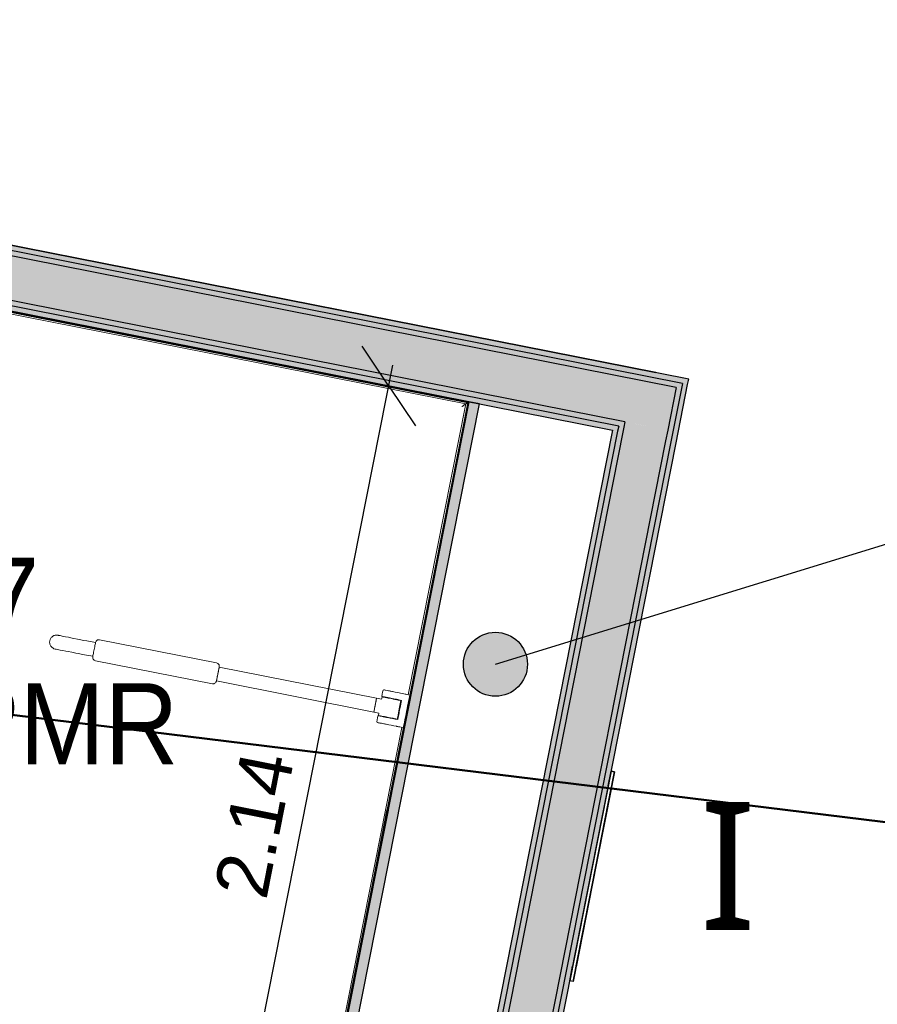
# Model space of a CAD drawing. Header units: centimetres. Extents: x -3926 to 10306, y -31136 to 469.
# Tile 102 of 148: x 559 to 760, y -2001 to -1770. Entities that reach past the tile are written whole.
import ezdxf

# ---------------------------------------------------------------- set-up
doc = ezdxf.new("R2010")
doc.units = ezdxf.units.CM
for name, color, linetype, lineweight in [('0-1', 7, 'Continuous', 5), ('ANNOTATIONS-3', 7, 'Continuous', 18), ('ANNOTATIONS-7', 7, 'Continuous', 50), ('COTGEN', 7, 'Continuous', 30), ('COTGEN-50', 7, 'Continuous', 30), ('MOBILIER', 7, 'Continuous', 18), ('MUR', 7, 'Continuous', 25), ('MUR_C', 7, 'Continuous', 25), ('PORTE', 7, 'Continuous', 25), ('PORTE-1', 7, 'Continuous', 18), ('SERRU', 7, 'Continuous', 18), ('SERRU-traverse', 7, 'Continuous', 18), ('SOL', 7, 'Continuous', 25), ('TITRARCHI', 7, 'Continuous', 30)]:
    doc.layers.add(name, color=color, linetype=linetype, lineweight=lineweight)
for name, color, linetype, lineweight, true_color in [('COTGEN-1', 9, 'Continuous', 30, 0x808080), ('ETIQUETTE-1', 9, 'Continuous', 30, 0x808080), ('HACHURE_C-5', 1, 'Continuous', 25, 0xff0000), ('HACHURE_C-6', 1, 'Continuous', 5, 0xff0000), ('HACHURE_C-8', 3, 'Continuous', 25, 0x00ff00), ('MUR_C-3', 1, 'Continuous', 25, 0xff0000), ('MUR_C-4', 3, 'Continuous', 25, 0x00ff00), ('TITRARCHI-1', 1, 'Continuous', 30, 0xff0000)]:
    doc.layers.add(name, color=color, linetype=linetype, lineweight=lineweight, true_color=true_color)
doc.styles.add('Arial', font='arial.ttf', dxfattribs={"width": 0.9, "height": 19})
doc.styles.add('Arial_1', font='arial.ttf', dxfattribs={"height": 12.5})
doc.styles.add('Trebuchet MS', font='trebuc.ttf', dxfattribs={"height": 30})
doc.styles.add('Trebuchet MS_1', font='trebuc.ttf', dxfattribs={"height": 12})
doc.dimstyles.new('Cotes_linéaires', dxfattribs={"dimscale": 30.48, "dimtxt": 12.371411, "dimasz": 0.520833, "dimexe": 0.328084, "dimexo": 0, "dimgap": 0.246063, "dimtad": 1, "dimlfac": 0.01, "dimrnd": 0.01, "dimzin": 0, "dimdsep": 46, "dimtxsty": 'Trebuchet MS_1', "dimblk1": 'OBLIQUE', "dimblk2": 'OBLIQUE', "dimsah": 1, "dimcen": 0.09, "dimazin": 0, "dimtfac": 1, "dimtdec": 4, "dimtix": 1, "dimtmove": 0, "dimatfit": 3, "dimfxl": 1, "dimtvp": 1, "dimtfill": 1, "dimtolj": 1, "dimtzin": 0, "dimarcsym": 2})
doc.dimstyles.new('DRMN_COTE', dxfattribs={"dimscale": 30.48, "dimtxt": 12.753242, "dimasz": 0.520833, "dimexe": 0.164042, "dimexo": 0.0625, "dimgap": 0.032808, "dimtad": 1, "dimlfac": 0.01, "dimrnd": 0.01, "dimzin": 0, "dimdsep": 46, "dimtxsty": 'Arial_1', "dimblk1": 'OBLIQUE', "dimblk2": 'OBLIQUE', "dimsah": 1, "dimcen": 0.09, "dimdle": 0.164042, "dimazin": 0, "dimtfac": 1, "dimtdec": 4, "dimtix": 1, "dimtmove": 0, "dimatfit": 3, "dimfxl": 0.164042, "dimfxlon": 1, "dimtvp": 1, "dimtolj": 1, "dimtzin": 0, "dimarcsym": 2})

# ---------------------------------------------------------------- blocks, each defined once
blk = doc.blocks.new('53_TRAPPE DE VISITE - 400x400-444114-2021_015_1113_DCE_1_100_N0_cloison')
at = {"layer": 'PORTE'}
for p, q in [((637.26, -2249.87), (627.56, -2298.92)), ((638.04, -2250.02), (628.35, -2299.07)), ((628.35, -2299.07), (638.04, -2250.02)), ((636.58, -2253.3), (637.26, -2249.87)), ((638.04, -2250.02), (637.26, -2249.87)), ((637.26, -2249.87), (638.04, -2250.02)), ((637.06, -2250.85), (627.76, -2297.94)), ((637.06, -2250.85), (636.58, -2253.3)), ((637.36, -2253.46), (629.03, -2295.64)), ((629.03, -2295.64), (637.36, -2253.46)), ((637.32, -2253.65), (629.06, -2295.44)), ((629.06, -2295.44), (637.32, -2253.65)), ((633.34, -2273.79), (633.04, -2275.31)), ((633.34, -2273.79), (633.04, -2275.31)), ((627.56, -2298.92), (628.24, -2295.49)), ((628.24, -2295.49), (627.76, -2297.94)), ((628.35, -2299.07), (627.56, -2298.92)), ((628.35, -2299.07), (627.56, -2298.92))]:
    blk.add_line(p, q, dxfattribs=at)
blk = doc.blocks.new('Garde-corps - Garde-corps-522138-2021_015_1113_DCE_1_100_N0_cloison')
at = {"layer": 'SERRU-traverse'}
for p, q in [((664, -1859.53), (399.69, -1807.24)), ((663.3, -1860), (400.16, -1807.95)), ((663.71, -1859.73), (465.74, -1820.56)), ((663.71, -1859.73), (465.74, -1820.56)), ((622.28, -2069.15), (663.71, -1859.73)), ((622.28, -2069.15), (663.71, -1859.73)), ((622.48, -2069.45), (664, -1859.53)), ((649.82, -1928.11), (663.3, -1860)), ((622, -2068.74), (648.31, -1935.76))]:
    blk.add_line(p, q, dxfattribs=at)
blk.add_open_spline([(662.33, -1860.65), (662.38, -1860.62), (662.48, -1860.55), (662.68, -1860.42), (662.86, -1860.29), (663.02, -1860.18), (663.18, -1860.08), (663.35, -1859.97), (663.51, -1859.86), (663.66, -1859.76), (663.71, -1859.73), (663.71, -1859.73)], degree=3, knots=[0.3333333, 0.3333333, 0.3333333, 0.3333333, 0.375, 0.4166667, 0.5, 0.5416667, 0.5833333, 0.6666667, 0.75, 0.8333333, 1, 1, 1, 1], dxfattribs=at)
blk.add_open_spline([(663.3, -1860), (663.3, -1860), (663.32, -1859.99), (663.4, -1859.93), (663.53, -1859.85), (663.64, -1859.77), (663.71, -1859.73)], degree=3, dxfattribs=at)
blk = doc.blocks.new('Sanitary_Accessories_HEWI_HEWI-Hinged-support-rail-rotatable-801-5_0001 - Default - please load Revit Family Type Catalog-584250-2021_015_1113_DCE_1_100_N0_cloison')
at = {"layer": 'ANNOTATIONS-3'}
for p, q in [((565.89, -1915.48), (565.86, -1915.8)), ((565.86, -1915.8), (565.89, -1916.12)), ((565.98, -1915.17), (565.89, -1915.48)), ((566.13, -1914.89), (565.98, -1915.17)), ((566.23, -1914.75), (566.13, -1914.89)), ((566.34, -1914.63), (566.23, -1914.75)), ((566.46, -1914.53), (566.34, -1914.63)), ((566.59, -1914.43), (566.46, -1914.53)), ((566.73, -1914.35), (566.59, -1914.43)), ((566.87, -1914.28), (566.73, -1914.35)), ((567.03, -1914.22), (566.87, -1914.28)), ((567.18, -1914.18), (567.03, -1914.22)), ((567.51, -1914.15), (567.18, -1914.18)), ((567.86, -1914.19), (567.51, -1914.15)), ((567.96, -1914.21), (567.86, -1914.19)), ((568.12, -1914.24), (567.96, -1914.21)), ((568.34, -1914.28), (568.12, -1914.24)), ((568.79, -1914.37), (568.34, -1914.28)), ((569.57, -1914.53), (568.79, -1914.37)), ((570.28, -1914.67), (569.57, -1914.53)), ((571.1, -1914.83), (570.28, -1914.67)), ((572.76, -1915.16), (571.1, -1914.83)), ((573.89, -1915.38), (572.76, -1915.16)), ((574.55, -1915.51), (573.89, -1915.38)), ((576.61, -1915.92), (574.55, -1915.51)), ((576.56, -1916.15), (576.61, -1915.92)), ((576.59, -1915.99), (576.56, -1916.15)), ((576.62, -1915.87), (576.59, -1915.99)), ((576.73, -1915.59), (576.62, -1915.87)), ((576.83, -1915.47), (576.73, -1915.59)), ((576.96, -1915.36), (576.83, -1915.47)), ((577.1, -1915.29), (576.96, -1915.36)), ((577.26, -1915.24), (577.1, -1915.29)), ((577.56, -1915.24), (577.26, -1915.24)), ((604.93, -1920.66), (577.56, -1915.24)), ((565.89, -1916.12), (565.93, -1916.28)), ((565.93, -1916.28), (565.98, -1916.43)), ((565.98, -1916.43), (566.05, -1916.58)), ((566.05, -1916.58), (566.14, -1916.72)), ((566.14, -1916.72), (566.23, -1916.85)), ((566.23, -1916.85), (566.34, -1916.97)), ((566.34, -1916.97), (566.46, -1917.08)), ((566.46, -1917.08), (566.59, -1917.17)), ((566.59, -1917.17), (566.88, -1917.33)), ((566.88, -1917.33), (567.19, -1917.42)), ((567.19, -1917.42), (567.4, -1917.46)), ((567.4, -1917.46), (567.7, -1917.52)), ((567.7, -1917.52), (567.98, -1917.58)), ((567.98, -1917.58), (568.32, -1917.64)), ((568.32, -1917.64), (568.93, -1917.76)), ((568.93, -1917.76), (569.64, -1917.9)), ((569.64, -1917.9), (570.17, -1918.01)), ((570.17, -1918.01), (571.04, -1918.18)), ((571.04, -1918.18), (571.96, -1918.36)), ((576.16, -1918.15), (576.1, -1918.46)), ((576.1, -1918.46), (576.16, -1918.15)), ((576.22, -1917.85), (576.16, -1918.15)), ((576.16, -1918.15), (576.22, -1917.85)), ((576.29, -1917.54), (576.22, -1917.85)), ((576.22, -1917.85), (576.29, -1917.54)), ((576.35, -1917.23), (576.29, -1917.54)), ((576.29, -1917.54), (576.35, -1917.23)), ((576.41, -1916.93), (576.35, -1917.23)), ((576.35, -1917.23), (576.41, -1916.93)), ((576.47, -1916.62), (576.41, -1916.93)), ((576.41, -1916.93), (576.47, -1916.62)), ((576.52, -1916.36), (576.47, -1916.62)), ((576.47, -1916.62), (576.52, -1916.36)), ((576.56, -1916.15), (576.52, -1916.36)), ((576.52, -1916.36), (576.56, -1916.15)), ((571.96, -1918.36), (572.6, -1918.49)), ((572.6, -1918.49), (573.58, -1918.68)), ((573.58, -1918.68), (575.98, -1919.09)), ((575.96, -1919.18), (575.95, -1919.51)), ((575.95, -1919.51), (576, -1919.66)), ((575.98, -1919.09), (575.96, -1919.18)), ((576.01, -1918.93), (575.98, -1919.09)), ((575.98, -1919.09), (576.01, -1918.93)), ((576, -1919.66), (576.08, -1919.81)), ((576.05, -1918.72), (576.01, -1918.93)), ((576.01, -1918.93), (576.05, -1918.72)), ((576.1, -1918.46), (576.05, -1918.72)), ((576.05, -1918.72), (576.1, -1918.46)), ((576.08, -1919.81), (576.18, -1919.94)), ((576.18, -1919.94), (576.31, -1920.04)), ((576.31, -1920.04), (576.59, -1920.15)), ((576.59, -1920.15), (603.96, -1925.56)), ((605.55, -1921.64), (604.91, -1924.88)), ((605.21, -1920.77), (604.93, -1920.66)), ((605.33, -1920.87), (605.21, -1920.77)), ((605.23, -1923.27), (605.29, -1922.95)), ((605.29, -1922.95), (605.35, -1922.65)), ((605.44, -1921), (605.33, -1920.87)), ((605.35, -1922.65), (605.41, -1922.35)), ((605.41, -1922.35), (605.46, -1922.09)), ((605.52, -1921.14), (605.44, -1921)), ((605.46, -1922.09), (605.51, -1921.87)), ((605.51, -1921.87), (605.54, -1921.72)), ((605.56, -1921.3), (605.52, -1921.14)), ((605.54, -1921.72), (605.56, -1921.6)), ((642.39, -1928.93), (605.55, -1921.64)), ((605.56, -1921.6), (605.56, -1921.3)), ((604.69, -1925.34), (604.79, -1925.21)), ((604.79, -1925.21), (604.91, -1924.9)), ((604.91, -1924.9), (604.92, -1924.82)), ((604.91, -1924.88), (641.75, -1932.17)), ((604.92, -1924.82), (604.95, -1924.66)), ((604.95, -1924.66), (605, -1924.45)), ((605, -1924.45), (605.05, -1924.18)), ((605.05, -1924.18), (605.11, -1923.88)), ((605.11, -1923.88), (605.17, -1923.58)), ((605.17, -1923.58), (605.23, -1923.27)), ((603.96, -1925.56), (604.26, -1925.57)), ((604.26, -1925.57), (604.41, -1925.52)), ((604.41, -1925.52), (604.56, -1925.44)), ((604.56, -1925.44), (604.69, -1925.34)), ((643.8, -1927.53), (643.7, -1928.02)), ((643.91, -1927.01), (643.8, -1927.53)), ((644.05, -1926.97), (643.91, -1927.01)), ((644.21, -1927), (644.05, -1926.97)), ((644.37, -1927.03), (644.21, -1927)), ((644.5, -1927.06), (644.37, -1927.03)), ((644.86, -1927.13), (644.5, -1927.06)), ((645.18, -1927.19), (644.86, -1927.13)), ((645.38, -1927.23), (645.18, -1927.19)), ((645.57, -1927.27), (645.38, -1927.23)), ((645.76, -1927.3), (645.57, -1927.27)), ((645.95, -1927.34), (645.76, -1927.3)), ((646.15, -1927.38), (645.95, -1927.34)), ((646.75, -1927.5), (646.15, -1927.38)), ((647.35, -1927.62), (646.75, -1927.5)), ((641.75, -1932.17), (642.39, -1928.93)), ((642.26, -1929.6), (642.21, -1929.88)), ((642.3, -1929.41), (642.26, -1929.6)), ((642.32, -1929.29), (642.3, -1929.41)), ((642.35, -1929.16), (642.32, -1929.29)), ((642.39, -1928.93), (642.35, -1929.16)), ((642.79, -1929.01), (642.39, -1928.93)), ((643.18, -1929.09), (642.79, -1929.01)), ((643.57, -1929.17), (643.18, -1929.09)), ((643.63, -1928.89), (643.57, -1929.17)), ((643.7, -1928.02), (643.6, -1928.51)), ((643.6, -1928.51), (643.78, -1928.55)), ((643.69, -1928.61), (643.63, -1928.89)), ((643.84, -1928.64), (643.69, -1928.61)), ((643.78, -1928.55), (644.28, -1928.64)), ((643.93, -1928.66), (643.84, -1928.64)), ((644.11, -1928.7), (643.93, -1928.66)), ((645.14, -1928.9), (644.11, -1928.7)), ((644.28, -1928.64), (645.01, -1928.79)), ((645.01, -1928.79), (645.22, -1928.83)), ((645.79, -1929.03), (645.14, -1928.9)), ((645.22, -1928.83), (645.43, -1928.87)), ((645.43, -1928.87), (645.73, -1928.93)), ((645.73, -1928.93), (646.44, -1929.07)), ((646.09, -1929.09), (645.79, -1929.03)), ((646.29, -1929.13), (646.09, -1929.09)), ((646.5, -1929.17), (646.29, -1929.13)), ((646.44, -1929.07), (647.04, -1929.19)), ((646.7, -1929.21), (646.5, -1929.17)), ((646.9, -1929.25), (646.7, -1929.21)), ((647.1, -1929.29), (646.9, -1929.25)), ((647.04, -1929.19), (648.24, -1929.43)), ((647.28, -1929.32), (647.1, -1929.29)), ((647.45, -1929.36), (647.28, -1929.32)), ((647.95, -1927.74), (647.35, -1927.62)), ((647.67, -1929.4), (647.45, -1929.36)), ((648.1, -1929.49), (647.67, -1929.4)), ((647.71, -1931.42), (648.1, -1929.49)), ((648.24, -1929.43), (647.9, -1931.12)), ((648.77, -1927.9), (647.95, -1927.74)), ((649.06, -1927.96), (648.77, -1927.9)), ((649.26, -1928), (649.06, -1927.96)), ((649.47, -1928.04), (649.26, -1928)), ((650.17, -1928.18), (649.47, -1928.04)), ((649.79, -1930.09), (650.17, -1928.18)), ((641.79, -1931.99), (641.75, -1932.17)), ((641.75, -1932.17), (642.54, -1932.33)), ((641.81, -1931.91), (641.79, -1931.99)), ((641.83, -1931.81), (641.81, -1931.91)), ((641.85, -1931.7), (641.83, -1931.81)), ((641.87, -1931.57), (641.85, -1931.7)), ((641.9, -1931.44), (641.87, -1931.57)), ((641.94, -1931.22), (641.9, -1931.44)), ((641.99, -1931), (641.94, -1931.22)), ((642.02, -1930.85), (641.99, -1931)), ((642.05, -1930.7), (642.02, -1930.85)), ((642.07, -1930.55), (642.05, -1930.7)), ((642.1, -1930.41), (642.07, -1930.55)), ((642.13, -1930.26), (642.1, -1930.41)), ((642.16, -1930.11), (642.13, -1930.26)), ((642.21, -1929.88), (642.16, -1930.11)), ((647.52, -1932.39), (647.62, -1931.9)), ((647.62, -1931.9), (647.71, -1931.42)), ((647.79, -1931.68), (647.68, -1932.25)), ((647.9, -1931.12), (647.79, -1931.68)), ((649.28, -1932.64), (649.41, -1932)), ((649.41, -1932), (649.54, -1931.37)), ((649.54, -1931.37), (649.66, -1930.73)), ((649.66, -1930.73), (649.79, -1930.09)), ((642.52, -1934), (642.42, -1934.49)), ((642.61, -1933.51), (642.52, -1934)), ((642.54, -1932.33), (642.93, -1932.4)), ((642.71, -1933.02), (642.61, -1933.51)), ((643.07, -1933.09), (642.71, -1933.02)), ((642.93, -1932.4), (642.82, -1932.96)), ((642.82, -1932.96), (642.94, -1932.99)), ((642.94, -1932.99), (643.12, -1933.02)), ((643.21, -1933.12), (643.07, -1933.09)), ((643.12, -1933.02), (643.31, -1933.06)), ((643.45, -1933.17), (643.21, -1933.12)), ((643.31, -1933.06), (643.6, -1933.12)), ((643.72, -1933.22), (643.45, -1933.17)), ((643.6, -1933.12), (644.01, -1933.2)), ((643.92, -1933.26), (643.72, -1933.22)), ((644.12, -1933.3), (643.92, -1933.26)), ((644.01, -1933.2), (644.22, -1933.24)), ((644.33, -1933.34), (644.12, -1933.3)), ((644.22, -1933.24), (644.42, -1933.28)), ((644.54, -1933.38), (644.33, -1933.34)), ((644.42, -1933.28), (644.63, -1933.32)), ((644.74, -1933.42), (644.54, -1933.38)), ((644.63, -1933.32), (645.2, -1933.43)), ((644.94, -1933.46), (644.74, -1933.42)), ((645.54, -1933.58), (644.94, -1933.46)), ((645.2, -1933.43), (645.63, -1933.52)), ((646.14, -1933.7), (645.54, -1933.58)), ((645.63, -1933.52), (645.94, -1933.58)), ((645.94, -1933.58), (646.24, -1933.64)), ((646.75, -1933.82), (646.14, -1933.7)), ((646.24, -1933.64), (646.5, -1933.69)), ((646.5, -1933.69), (646.74, -1933.74)), ((646.74, -1933.74), (646.88, -1933.76)), ((647.35, -1933.94), (646.75, -1933.82)), ((646.88, -1933.76), (647.09, -1933.81)), ((647.09, -1933.81), (647.23, -1933.84)), ((647.23, -1933.84), (647.43, -1932.87)), ((647.46, -1933.37), (647.35, -1933.94)), ((647.43, -1932.87), (647.52, -1932.39)), ((647.57, -1932.81), (647.46, -1933.37)), ((647.68, -1932.25), (647.57, -1932.81)), ((648.91, -1934.55), (649.03, -1933.92)), ((649.03, -1933.92), (649.16, -1933.28)), ((649.16, -1933.28), (649.28, -1932.64)), ((642.42, -1934.49), (642.5, -1934.61)), ((642.5, -1934.61), (642.58, -1934.63)), ((642.58, -1934.63), (642.74, -1934.66)), ((642.74, -1934.66), (642.85, -1934.68)), ((642.85, -1934.68), (642.98, -1934.71)), ((642.98, -1934.71), (643.13, -1934.74)), ((643.13, -1934.74), (643.53, -1934.81)), ((643.53, -1934.81), (643.87, -1934.88)), ((643.87, -1934.88), (644.06, -1934.92)), ((644.06, -1934.92), (644.24, -1934.96)), ((644.24, -1934.96), (644.44, -1934.99)), ((644.44, -1934.99), (644.63, -1935.03)), ((644.63, -1935.03), (645.23, -1935.15)), ((645.23, -1935.15), (645.83, -1935.27)), ((645.83, -1935.27), (646.43, -1935.39)), ((646.43, -1935.39), (647.04, -1935.51)), ((647.04, -1935.51), (647.11, -1935.52)), ((647.11, -1935.52), (647.22, -1935.54)), ((647.22, -1935.54), (647.37, -1935.57)), ((647.37, -1935.57), (647.55, -1935.61)), ((647.55, -1935.61), (647.85, -1935.67)), ((647.85, -1935.67), (648.16, -1935.73)), ((648.16, -1935.73), (648.29, -1935.76)), ((648.29, -1935.76), (648.65, -1935.83)), ((648.65, -1935.83), (648.78, -1935.19)), ((648.78, -1935.19), (648.91, -1934.55))]:
    blk.add_line(p, q, dxfattribs=at)
blk = doc.blocks.new('B02_ARC_rvt-1-2021_015_1113_DCE_1_100_N0_cloison')
at = {"layer": 'HACHURE_C-5'}
for points in [[(698.81, -1866.42), (699.06, -1865.19), (399.93, -1806.01), (399.69, -1807.24), (697.59, -1866.17)], [(620.7, -2333.63), (715.2, -1855.44), (713.98, -1855.2), (619.48, -2333.38), (620.09, -2333.5)]]:
    blk.add_hatch(color=256, dxfattribs=at).paths.add_polyline_path(points)
at = {"layer": 'HACHURE_C-6'}
h = blk.add_hatch(color=256, dxfattribs=at)
h.paths.add_polyline_path([(715.2, -1855.44), (715.45, -1854.21), (498.08, -1811.21), (497.84, -1812.44), (713.98, -1855.2)])
h.paths.add_polyline_path([(485.38, -1809.97), (485.62, -1808.75), (394.54, -1790.73), (394.3, -1791.96), (484.39, -1809.78)])
for points in [[(710.53, -1866.19), (712.51, -1856.18), (394.06, -1793.18), (392.08, -1803.19), (703.44, -1864.78)], [(700.28, -1865.43), (700.53, -1864.21), (400.17, -1804.79), (399.93, -1806.01), (699.06, -1865.19)], [(619.48, -2333.38), (713.74, -1856.42), (712.5, -1856.23), (618.26, -2333.12), (618.87, -2333.25)], [(608.27, -2331.05), (700.28, -1865.43), (699.06, -1865.19), (607.04, -2330.8), (607.66, -2330.92)], [(612.78, -2333.26), (613.04, -2332.04), (618.26, -2333.12), (710.53, -1866.19), (700.53, -1864.21), (608.02, -2332.28), (610.4, -2332.77)], [(607.04, -2330.8), (698.81, -1866.42), (697.59, -1866.17), (605.82, -2330.54), (606.43, -2330.67)]]:
    blk.add_hatch(color=256, dxfattribs=at).paths.add_polyline_path(points)
h = blk.add_hatch(color=256, dxfattribs=at)
h.paths.add_polyline_path([(713.74, -1856.42), (713.98, -1855.2), (496.61, -1812.19), (496.37, -1813.42), (712.51, -1856.18)])
h.paths.add_polyline_path([(486.36, -1811.44), (486.6, -1810.21), (394.3, -1791.96), (394.06, -1793.18), (485.62, -1811.29)])
at = {"layer": 'HACHURE_C-8'}
blk.add_hatch(color=256, dxfattribs=at).paths.add_polyline_path([(574.4, -2325.37), (666.46, -1860.01), (664, -1859.53), (571.95, -2324.87), (573.17, -2325.12)])
at = {"layer": 'MUR'}
for p, q in [((641.18, -1973.87), (644.89, -1955.09)), ((645.09, -1955.13), (641.38, -1973.91))]:
    blk.add_line(p, q, dxfattribs=at)
at = {"layer": 'MUR_C'}
for p, q in [((399.84, -1807.48), (663.77, -1859.69)), ((664, -1859.53), (399.88, -1807.28)), ((663.77, -1859.69), (622.32, -2069.21)), ((622.48, -2069.45), (663.96, -1859.73)), ((663.96, -1859.73), (664, -1859.53))]:
    blk.add_line(p, q, dxfattribs=at)
at = {"layer": 'MUR_C-3'}
for p, q in [((700.53, -1864.21), (400.17, -1804.79)), ((399.69, -1807.24), (697.59, -1866.17)), ((699.06, -1865.19), (399.93, -1806.01)), ((715.45, -1854.21), (499.3, -1811.45)), ((712.51, -1856.18), (496.37, -1813.42)), ((713.98, -1855.2), (497.84, -1812.44)), ((712.5, -1869.12), (715.2, -1855.44)), ((713.98, -1855.2), (713.74, -1856.42)), ((715.2, -1855.44), (715.45, -1854.21)), ((712.51, -1856.18), (710.53, -1866.19)), ((713.74, -1856.42), (711.27, -1868.88)), ((699.06, -1865.19), (698.81, -1866.42)), ((700.53, -1864.21), (700.28, -1865.43)), ((697.59, -1866.17), (605.82, -2330.54)), ((698.81, -1866.42), (607.04, -2330.8)), ((700.04, -1866.66), (608.27, -2331.05)), ((700.28, -1865.43), (700.04, -1866.66)), ((710.53, -1866.19), (710.05, -1868.64)), ((710.05, -1868.64), (618.26, -2333.12)), ((711.27, -1868.88), (619.48, -2333.38)), ((620.7, -2333.63), (712.5, -1869.12))]:
    blk.add_line(p, q, dxfattribs=at)
at = {"layer": 'MUR_C-4'}
for p, q in [((574.64, -2324.15), (666.46, -1860.01)), ((664, -1859.53), (622.48, -2069.45)), ((666.46, -1860.01), (664, -1859.53))]:
    blk.add_line(p, q, dxfattribs=at)
at = {"layer": 'SOL'}
for p, q in [((664, -1859.53), (399.69, -1807.24)), ((399.69, -1807.24), (664, -1859.53)), ((664, -1859.53), (399.69, -1807.24)), ((499.3, -1811.45), (707.75, -1852.69)), ((707.75, -1852.69), (499.3, -1811.45)), ((622.46, -2069.5), (664, -1859.53)), ((664, -1859.53), (622.46, -2069.5)), ((622.46, -2069.5), (664, -1859.53))]:
    blk.add_line(p, q, dxfattribs=at)
at = {"layer": 'MOBILIER'}
blk.add_blockref('Sanitary_Accessories_HEWI_HEWI-Hinged-support-rail-rotatable-801-5_0001 - Default - please load Revit Family Type Catalog-584250-2021_015_1113_DCE_1_100_N0_cloison', (0, 0), dxfattribs=at)
at = {"layer": 'PORTE-1'}
blk.add_blockref('53_TRAPPE DE VISITE - 400x400-444114-2021_015_1113_DCE_1_100_N0_cloison', (60.04, 303.83), dxfattribs=at)
at = {"layer": 'SERRU'}
blk.add_blockref('Garde-corps - Garde-corps-522138-2021_015_1113_DCE_1_100_N0_cloison', (0, 0), dxfattribs=at)
blk = doc.blocks.new('DIMBLOCK10-2021_015_1113_DCE_1_100_N0_cloison')
at = {"layer": 'COTGEN-50', "color": 8, "true_color": 0x808080}
for p, q in [((645.23, -1855.82), (638.98, -1846.49)), ((602.72, -2070.69), (646.2, -1850.91)), ((645.23, -1855.82), (640.32, -1854.84)), ((645.23, -1855.82), (651.47, -1865.14)), ((645.23, -1855.82), (650.13, -1856.79)), ((603.69, -2065.79), (597.44, -2056.46)), ((603.69, -2065.79), (598.78, -2064.82)), ((603.69, -2065.79), (609.94, -2075.12)), ((603.69, -2065.79), (608.59, -2066.76))]:
    blk.add_line(p, q, dxfattribs=at)
at = {"layer": 'COTGEN-50', "color": 0, "insert": (604.28, -1974.01), "char_height": 12.5, "width": 40.4965, "attachment_point": 1, "rotation": 78.81, "line_spacing_factor": 0.941778, "style": 'Arial_1'}
blk.add_mtext('2.14', dxfattribs=at)
blk = doc.blocks.new('_Oblique')
at = {"color": 0, "linetype": 'ByBlock', "lineweight": -2}
blk.add_line((-0.5, -0.5), (0.5, 0.5), dxfattribs=at)
blk = doc.blocks.new('DIMBLOCK41-2021_015_1113_DCE_1_100_N0_cloison')
at = {"layer": 'COTGEN-50'}
for p, q in [((-2323.02, -1117.45), (-2323.17, -1107.45)), ((-2323.02, -1117.45), (-2318.27, -1427.14)), ((1459.94, -1572.92), (1462.47, -1563.25)), ((1459.94, -1572.92), (1383.27, -1867.09)), ((1459.94, -1572.92), (1459.94, -1572.92))]:
    blk.add_line(p, q, dxfattribs=at)
at = {"layer": 'COTGEN-50', "lineweight": 70}
for p, q in [((-2323.02, -1117.45), (-2315.2, -1109.39)), ((-2323.02, -1117.45), (-2330.83, -1125.51)), ((1459.94, -1572.92), (1469.63, -1567.24)), ((1459.94, -1572.92), (1450.26, -1578.6))]:
    blk.add_line(p, q, dxfattribs=at)
at = {"layer": 'COTGEN-50'}
blk.add_arc((-2106.17, -15253.9), 14138.12, 75.390267, 90.878841, dxfattribs=at)
blk.add_arc((-2106.17, -15253.9), 14138.12, 75.390267, 90.878841, dxfattribs=at)
at = {"layer": 'COTGEN-50', "color": 0, "insert": (-438.27, -1191.48), "char_height": 12, "width": 60.1376, "attachment_point": 1, "rotation": 353.1346, "line_spacing_factor": 1.048425, "style": 'Trebuchet MS_1', "bg_fill": 3, "box_fill_scale": 1.25, "bg_fill_color": 256, "bg_fill_true_color": 13158600, "bg_fill_transparency": 0}
blk.add_mtext('15.49°', dxfattribs=at)

msp = doc.modelspace()

# ---------------------------------------------------------------- hatches: boundary and pattern name
at = {"layer": 'TITRARCHI-1'}
h = msp.add_hatch(color=256, dxfattribs=at)
edge = h.paths.add_edge_path()
edge.add_arc((670.205, -1920.977), 7.5, 0, 360)

# ---------------------------------------------------------------- linework, layer by layer
at = {"layer": 'ANNOTATIONS-7'}
msp.add_line((-2587.102, -1546.764), (1928.983, -2101.27), dxfattribs=at)
at = {"layer": 'TITRARCHI-1'}
msp.add_line((670.205, -1920.977), (813.419, -1876.889), dxfattribs=at)
msp.add_circle((670.205, -1920.977), 7.5, dxfattribs=at)

# ---------------------------------------------------------------- block references
at = {"layer": '0-1'}
msp.add_blockref('B02_ARC_rvt-1-2021_015_1113_DCE_1_100_N0_cloison', (0, 0), dxfattribs=at)

# ---------------------------------------------------------------- texts
at = {"layer": 'ETIQUETTE-1', "char_height": 19, "attachment_point": 1, "style": 'Arial'}
for s, insert, width in [('DC-N0-007', (442.632, -1895.992), 145.74679), ('SANITAIRE PMR', (410.187, -1925.426), 224.39233)]:
    msp.add_mtext(s, dxfattribs=dict(at, insert=insert, width=width))
at = {"layer": 'TITRARCHI', "insert": (717.971, -1953.203), "char_height": 30, "width": 14.43037, "attachment_point": 1, "style": 'Trebuchet MS'}
msp.add_mtext('I', dxfattribs=at)

# ---------------------------------------------------------------- dimensions: what is measured, and where the dimension line sits
at = {"layer": 'COTGEN-1'}
dim = msp.add_linear_dim(base=(645.228, -1855.815), p1=(598.785, -2064.82), p2=(640.323, -1854.845), angle=78.80997, dimstyle='DRMN_COTE', override={"dimpost": '<>', "dimfxl": 214.044062}, dxfattribs=at)
dim.commit()
dim.dimension.update_dxf_attribs({"geometry": 'DIMBLOCK10-2021_015_1113_DCE_1_100_N0_cloison', "text_midpoint": (617.321, -1959.391)})

# ---------------------------------------------------------------- next in the draw order: dimensions: what is measured, and where the dimension line sits
at = {"layer": 'COTGEN'}
dim = msp.add_angular_dim_3p(base=(214.367, -1307.524), center=(-2106.165, -15253.902), p1=(1383.266, -1867.091), p2=(-2318.266, -1427.137), dimstyle='Cotes_linéaires', override={"dimpost": '<>', "dimfxl": 3727.586726}, dxfattribs=at)
dim.commit()
dim.dimension.update_dxf_attribs({"geometry": 'DIMBLOCK41-2021_015_1113_DCE_1_100_N0_cloison', "text_midpoint": (-414.493, -1203.634)})

doc.saveas('drawing.dxf')
